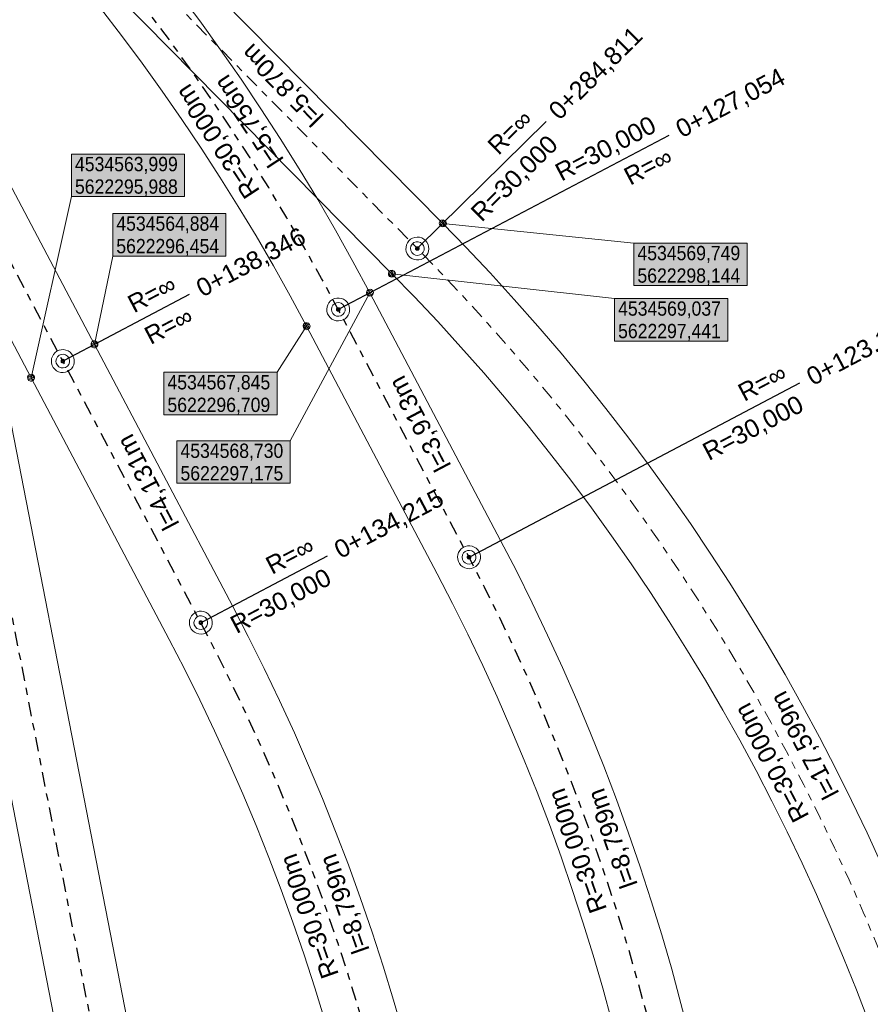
# Model space of a CAD drawing. Extents: x 4534497 to 4534598, y 5622071 to 5622343.
# Tile 37 of 44: x 4534564 to 4534576, y 5622287 to 5622301. Entities that reach past the tile are written whole.
import ezdxf

# ---------------------------------------------------------------- set-up
doc = ezdxf.new("R2010")
doc.units = 0
doc.linetypes.add('LT00000', pattern=[0])
doc.linetypes.add('LT00008', pattern=[0.42, 0.2, -0.1, 0.02, -0.1])
for name, color, linetype, lineweight, true_color in [('A-ELEMENTE', 18, 'LT00000', 5, 0x000000), ('A-LAENGEN', 18, 'LT00000', 5, 0x000000), ('ACHSEN', 18, 'LT00000', 5, 0x000000), ('BESCHRIFTUNG', 18, 'LT00000', 5, 0x000000), ('GLEISE', 18, 'LT00000', 5, 0x000000), ('TXT- KOOR_A501', 18, 'LT00000', 5, 0x000000), ('TXT- KOOR_A502', 18, 'LT00000', 5, 0x000000), ('TXT- KOOR_A503', 18, 'LT00000', 5, 0x000000)]:
    doc.layers.add(name, color=color, linetype=linetype, lineweight=lineweight, true_color=true_color)
doc.styles.add('TS100', font='arial.ttf', dxfattribs={"height": 0.2})

# ---------------------------------------------------------------- blocks, each defined once
blk = doc.blocks.new('SYMB1109')
at = {"color": 0, "linetype": 'ByBlock', "lineweight": -2, "flags": 128}
for points in [[(0.5, 0), (0.489765, 0.100649), (0.459479, 0.197178), (0.410382, 0.285634), (0.344483, 0.362396), (0.264482, 0.424322), (0.173653, 0.468876), (0.075714, 0.494234), (-0.025325, 0.499358), (-0.125326, 0.484039), (-0.220197, 0.448902), (-0.306053, 0.395388), (-0.379379, 0.325686), (-0.437173, 0.242651), (-0.47707, 0.149682), (-0.497435, 0.050584), (-0.497435, -0.050584), (-0.47707, -0.149682), (-0.437173, -0.242651), (-0.379379, -0.325686), (-0.306053, -0.395388), (-0.220197, -0.448902), (-0.125326, -0.484039), (-0.025325, -0.499358), (0.075714, -0.494234), (0.173653, -0.468876), (0.264482, -0.424322), (0.344483, -0.362396), (0.410382, -0.285634), (0.459479, -0.197178), (0.489765, -0.100649), (0.5, 0)], [(0.3, 0), (0.283745, 0.09741), (0.236742, 0.184264), (0.164084, 0.25115), (0.073646, 0.29082), (-0.024774, 0.298975), (-0.120509, 0.274732), (-0.203184, 0.220717), (-0.263842, 0.142784), (-0.295908, 0.049378), (-0.295908, -0.049378), (-0.263842, -0.142784), (-0.203184, -0.220717), (-0.120509, -0.274732), (-0.024774, -0.298975), (0.073646, -0.29082), (0.164084, -0.25115), (0.236742, -0.184264), (0.283745, -0.09741), (0.3, 0)]]:
    blk.add_lwpolyline(points, close=True, dxfattribs=at)
blk = doc.blocks.new('SYMB151')
at = {"color": 0, "linetype": 'ByBlock', "lineweight": -2, "flags": 128}
for points in [[(0.5, 0), (0.489765, 0.100649), (0.459479, 0.197178), (0.410382, 0.285634), (0.344483, 0.362396), (0.264482, 0.424322), (0.173653, 0.468876), (0.075714, 0.494234), (-0.025325, 0.499358), (-0.125326, 0.484039), (-0.220197, 0.448902), (-0.306053, 0.395388), (-0.379379, 0.325686), (-0.437173, 0.242651), (-0.47707, 0.149682), (-0.497435, 0.050584), (-0.497435, -0.050584), (-0.47707, -0.149682), (-0.437173, -0.242651), (-0.379379, -0.325686), (-0.306053, -0.395388), (-0.220197, -0.448902), (-0.125326, -0.484039), (-0.025325, -0.499358), (0.075714, -0.494234), (0.173653, -0.468876), (0.264482, -0.424322), (0.344483, -0.362396), (0.410382, -0.285634), (0.459479, -0.197178), (0.489765, -0.100649), (0.5, 0)], [(0.26, 0), (0.24432, 0.088925), (0.199172, 0.167125), (0.13, 0.225167), (0.045149, 0.25605), (-0.045149, 0.25605), (-0.13, 0.225167), (-0.199172, 0.167125), (-0.24432, 0.088925), (-0.26, 0), (-0.24432, -0.088925), (-0.199172, -0.167125), (-0.13, -0.225167), (-0.045149, -0.25605), (0.045149, -0.25605), (0.13, -0.225167), (0.199172, -0.167125), (0.24432, -0.088925), (0.26, 0)]]:
    blk.add_lwpolyline(points, close=True, dxfattribs=at)

msp = doc.modelspace()

# ---------------------------------------------------------------- hatches: boundary and pattern name
at = {"layer": 'TXT- KOOR_A501', "linetype": 'Continuous', "lineweight": 25, "true_color": 0xffffff}
for points in [[(4534572.416, 5622297.276), (4534573.996, 5622297.276), (4534573.996, 5622297.87), (4534572.416, 5622297.87)], [(4534572.146, 5622296.501), (4534573.726, 5622296.501), (4534573.726, 5622297.095), (4534572.146, 5622297.095)]]:
    msp.add_hatch(color=7, dxfattribs=at).paths.add_polyline_path(points)
at = {"layer": 'TXT- KOOR_A502', "linetype": 'Continuous', "lineweight": 25, "true_color": 0xffffff}
for points in [[(4534565.853, 5622295.47), (4534567.433, 5622295.47), (4534567.433, 5622296.065), (4534565.853, 5622296.065)], [(4534566.035, 5622294.514), (4534567.615, 5622294.514), (4534567.615, 5622295.108), (4534566.035, 5622295.108)]]:
    msp.add_hatch(color=7, dxfattribs=at).paths.add_polyline_path(points)
at = {"layer": 'TXT- KOOR_A503', "linetype": 'Continuous', "lineweight": 25, "true_color": 0xffffff}
for points in [[(4534564.562, 5622298.519), (4534566.142, 5622298.519), (4534566.142, 5622299.113), (4534564.562, 5622299.113)], [(4534565.139, 5622297.687), (4534566.719, 5622297.687), (4534566.719, 5622298.282), (4534565.139, 5622298.282)]]:
    msp.add_hatch(color=7, dxfattribs=at).paths.add_polyline_path(points)

# ---------------------------------------------------------------- linework, layer by layer
at = {"layer": 'ACHSEN', "color": 1, "linetype": 'LT00008', "lineweight": 18, "true_color": 0xff0000, "flags": 128}
msp.add_lwpolyline([(4534500.04, 5622086.432), (4534500.3, 5622086.017), (4534500.567, 5622085.606), (4534500.841, 5622085.2), (4534501.121, 5622084.798), (4534501.408, 5622084.401), (4534501.701, 5622084.009), (4534502.001, 5622083.621), (4534502.307, 5622083.239), (4534502.619, 5622082.861), (4534502.938, 5622082.489), (4534503.262, 5622082.122), (4534503.592, 5622081.76), (4534503.928, 5622081.404), (4534504.27, 5622081.053), (4534504.618, 5622080.708), (4534504.971, 5622080.368), (4534505.33, 5622080.035), (4534505.694, 5622079.707), (4534506.064, 5622079.385), (4534506.438, 5622079.069), (4534506.818, 5622078.76), (4534507.203, 5622078.457), (4534507.592, 5622078.16), (4534507.987, 5622077.869), (4534508.386, 5622077.585), (4534508.79, 5622077.308), (4534509.198, 5622077.037), (4534509.61, 5622076.773), (4534510.027, 5622076.515), (4534510.448, 5622076.265), (4534510.873, 5622076.021), (4534511.302, 5622075.784), (4534511.735, 5622075.555), (4534512.171, 5622075.332), (4534512.611, 5622075.117), (4534513.055, 5622074.908), (4534513.501, 5622074.707), (4534513.951, 5622074.514), (4534514.405, 5622074.328), (4534514.861, 5622074.149), (4534515.32, 5622073.978), (4534515.781, 5622073.814), (4534516.246, 5622073.658), (4534516.712, 5622073.509), (4534517.182, 5622073.368), (4534517.653, 5622073.235), (4534518.127, 5622073.109), (4534518.602, 5622072.991), (4534519.079, 5622072.881), (4534519.558, 5622072.779), (4534520.039, 5622072.684), (4534520.521, 5622072.598), (4534521.005, 5622072.519), (4534521.49, 5622072.448), (4534521.975, 5622072.385), (4534522.462, 5622072.331), (4534522.95, 5622072.284), (4534523.438, 5622072.245), (4534523.927, 5622072.214), (4534524.417, 5622072.191), (4534524.906, 5622072.176), (4534525.396, 5622072.169), (4534525.886, 5622072.17), (4534526.376, 5622072.179), (4534526.865, 5622072.195), (4534527.355, 5622072.22), (4534527.843, 5622072.253), (4534528.332, 5622072.294), (4534528.819, 5622072.343), (4534529.306, 5622072.4), (4534529.791, 5622072.465), (4534530.276, 5622072.538), (4534530.759, 5622072.618), (4534531.241, 5622072.707), (4534531.721, 5622072.803), (4534532.2, 5622072.907), (4534532.677, 5622073.019), (4534533.152, 5622073.139), (4534533.625, 5622073.266), (4534534.096, 5622073.402), (4534534.564, 5622073.544), (4534535.03, 5622073.695), (4534535.494, 5622073.853), (4534535.955, 5622074.019), (4534536.413, 5622074.192), (4534536.869, 5622074.372), (4534537.321, 5622074.56), (4534537.77, 5622074.756), (4534538.216, 5622074.959), (4534538.659, 5622075.168), (4534539.098, 5622075.386), (4534539.534, 5622075.61), (4534539.965, 5622075.841), (4534540.393, 5622076.08), (4534540.817, 5622076.325), (4534541.237, 5622076.577), (4534541.653, 5622076.836), (4534542.065, 5622077.102), (4534542.472, 5622077.375), (4534542.874, 5622077.654), (4534543.272, 5622077.939), (4534543.666, 5622078.232), (4534544.054, 5622078.53), (4534544.438, 5622078.835), (4534544.816, 5622079.146), (4534545.19, 5622079.463), (4534545.558, 5622079.786), (4534545.92, 5622080.115), (4534546.278, 5622080.45), (4534546.63, 5622080.791), (4534546.976, 5622081.138), (4534547.317, 5622081.49), (4534547.651, 5622081.848), (4534547.98, 5622082.211), (4534548.303, 5622082.579), (4534548.62, 5622082.953), (4534548.931, 5622083.332), (4534549.235, 5622083.715), (4534549.533, 5622084.104), (4534549.825, 5622084.498), (4534550.11, 5622084.896), (4534550.389, 5622085.299), (4534550.661, 5622085.706), (4534550.927, 5622086.118), (4534551.185, 5622086.534), (4534551.437, 5622086.954), (4534551.682, 5622087.378), (4534551.92, 5622087.806), (4534552.151, 5622088.238), (4534552.375, 5622088.674), (4534552.592, 5622089.114), (4534552.802, 5622089.556), (4534553.004, 5622090.002), (4534553.199, 5622090.452), (4534553.31, 5622090.717), (4534555.352, 5622095.662), (4534557.592, 5622101.087), (4534557.974, 5622102.012), (4534559.183, 5622104.926), (4534561.317, 5622110.053), (4534563.374, 5622114.992), (4534565.63, 5622120.411), (4534571.041, 5622133.41), (4534573.098, 5622138.349), (4534575.354, 5622143.768), (4534576.388, 5622146.251), (4534578.444, 5622151.19), (4534580.7, 5622156.609), (4534582.429, 5622160.761), (4534584.485, 5622165.7), (4534586.741, 5622171.119), (4534587.398, 5622172.697), (4534589.454, 5622177.636), (4534591.711, 5622183.055), (4534591.895, 5622183.509), (4534592.072, 5622183.965), (4534592.242, 5622184.425), (4534592.404, 5622184.887), (4534592.559, 5622185.352), (4534592.706, 5622185.819), (4534592.845, 5622186.289), (4534592.977, 5622186.761), (4534593.101, 5622187.235), (4534593.217, 5622187.711), (4534593.325, 5622188.189), (4534593.426, 5622188.668), (4534593.518, 5622189.149), (4534593.603, 5622189.632), (4534593.68, 5622190.115), (4534593.749, 5622190.6), (4534593.81, 5622191.086), (4534593.863, 5622191.573), (4534593.909, 5622192.061), (4534593.946, 5622192.55), (4534593.975, 5622193.039), (4534593.996, 5622193.528), (4534594.01, 5622194.018), (4534594.015, 5622194.508), (4534594.012, 5622194.998), (4534594.002, 5622195.487), (4534593.983, 5622195.977), (4534593.956, 5622196.466), (4534593.921, 5622196.955), (4534593.879, 5622197.443), (4534593.828, 5622197.93), (4534593.769, 5622198.416), (4534593.703, 5622198.902), (4534593.628, 5622199.386), (4534593.546, 5622199.869), (4534593.463, 5622200.314), (4534577.487, 5622282.449), (4534577.389, 5622282.929), (4534577.284, 5622283.408), (4534577.171, 5622283.884), (4534577.05, 5622284.359), (4534576.922, 5622284.832), (4534576.785, 5622285.302), (4534576.641, 5622285.771), (4534576.49, 5622286.237), (4534576.331, 5622286.7), (4534576.164, 5622287.16), (4534575.99, 5622287.618), (4534575.808, 5622288.073), (4534575.619, 5622288.525), (4534575.422, 5622288.974), (4534575.219, 5622289.42), (4534575.008, 5622289.862), (4534574.79, 5622290.3), (4534574.564, 5622290.735), (4534574.332, 5622291.167), (4534574.092, 5622291.594), (4534573.846, 5622292.017), (4534573.593, 5622292.437), (4534573.333, 5622292.852), (4534573.066, 5622293.263), (4534572.793, 5622293.669), (4534572.513, 5622294.071), (4534572.226, 5622294.469), (4534571.933, 5622294.861), (4534571.634, 5622295.249), (4534571.328, 5622295.632), (4534571.016, 5622296.01), (4534570.698, 5622296.382), (4534570.374, 5622296.75), (4534570.044, 5622297.112), (4534569.708, 5622297.468), (4534569.393, 5622297.793), (4534565.27, 5622301.971), (4534561.512, 5622305.779), (4534560.312, 5622306.996), (4534556.189, 5622311.174), (4534552.431, 5622314.982), (4534547.873, 5622319.601)], dxfattribs=at)
at = {"layer": 'ACHSEN', "color": 211, "linetype": 'LT00008', "lineweight": 25, "true_color": 0xff6aff, "flags": 128}
msp.add_lwpolyline([(4534582.563, 5622161.084), (4534582.803, 5622161.669), (4534583.035, 5622162.258), (4534583.259, 5622162.849), (4534583.476, 5622163.443), (4534583.686, 5622164.04), (4534583.888, 5622164.639), (4534584.082, 5622165.241), (4534584.272, 5622165.858), (4534584.41, 5622166.328), (4534584.54, 5622166.8), (4534584.662, 5622167.275), (4534584.777, 5622167.751), (4534584.883, 5622168.229), (4534584.982, 5622168.709), (4534585.073, 5622169.19), (4534585.157, 5622169.673), (4534585.232, 5622170.157), (4534585.299, 5622170.642), (4534585.359, 5622171.129), (4534585.398, 5622171.493), (4534585.938, 5622176.816), (4534586.531, 5622182.656), (4534586.949, 5622186.766), (4534586.994, 5622187.254), (4534587.032, 5622187.742), (4534587.061, 5622188.231), (4534587.083, 5622188.721), (4534587.096, 5622189.21), (4534587.102, 5622189.7), (4534587.1, 5622190.19), (4534587.089, 5622190.68), (4534587.071, 5622191.169), (4534587.044, 5622191.659), (4534587.01, 5622192.147), (4534586.968, 5622192.635), (4534586.917, 5622193.123), (4534586.859, 5622193.609), (4534586.793, 5622194.094), (4534586.719, 5622194.579), (4534586.637, 5622195.062), (4534586.55, 5622195.525), (4534569.283, 5622284.298), (4534569.185, 5622284.778), (4534569.08, 5622285.256), (4534568.967, 5622285.733), (4534568.846, 5622286.208), (4534568.718, 5622286.68), (4534568.581, 5622287.151), (4534568.437, 5622287.619), (4534568.286, 5622288.085), (4534568.127, 5622288.548), (4534567.96, 5622289.009), (4534567.786, 5622289.467), (4534567.604, 5622289.922), (4534567.415, 5622290.374), (4534567.219, 5622290.822), (4534567.015, 5622291.268), (4534566.804, 5622291.71), (4534566.586, 5622292.149), (4534566.369, 5622292.567), (4534564.442, 5622296.221), (4534561.703, 5622301.413), (4534559.207, 5622306.145), (4534558.974, 5622306.576), (4534558.735, 5622307.004), (4534558.489, 5622307.427), (4534558.236, 5622307.847), (4534557.977, 5622308.262), (4534557.71, 5622308.673), (4534557.437, 5622309.08), (4534557.157, 5622309.482), (4534556.871, 5622309.88), (4534556.578, 5622310.272), (4534556.279, 5622310.66), (4534556.051, 5622310.948), (4534555.651, 5622311.438), (4534555.246, 5622311.923), (4534554.834, 5622312.403), (4534554.416, 5622312.878), (4534553.992, 5622313.348), (4534553.563, 5622313.812), (4534553.127, 5622314.27), (4534552.677, 5622314.733)], dxfattribs=at)
at = {"layer": 'ACHSEN', "color": 191, "linetype": 'LT00008', "lineweight": 25, "true_color": 0xcf80ff, "flags": 128}
msp.add_lwpolyline([(4534585.433, 5622171.842), (4534585.493, 5622172.471), (4534585.545, 5622173.101), (4534585.589, 5622173.732), (4534585.625, 5622174.364), (4534585.653, 5622174.996), (4534585.673, 5622175.628), (4534585.685, 5622176.26), (4534585.689, 5622176.906), (4534585.685, 5622177.396), (4534585.673, 5622177.885), (4534585.653, 5622178.375), (4534585.625, 5622178.864), (4534585.588, 5622179.352), (4534585.544, 5622179.84), (4534585.492, 5622180.328), (4534585.432, 5622180.814), (4534585.364, 5622181.299), (4534585.289, 5622181.783), (4534585.205, 5622182.266), (4534585.137, 5622182.626), (4534563.138, 5622295.726), (4534563.04, 5622296.206), (4534562.935, 5622296.685), (4534562.822, 5622297.161), (4534562.701, 5622297.636), (4534562.573, 5622298.109), (4534562.436, 5622298.579), (4534562.292, 5622299.048), (4534562.141, 5622299.514), (4534561.982, 5622299.977), (4534561.815, 5622300.437), (4534561.641, 5622300.895), (4534561.505, 5622301.236), (4534561.265, 5622301.821), (4534561.017, 5622302.403), (4534560.761, 5622302.982), (4534560.499, 5622303.557), (4534560.229, 5622304.129), (4534559.952, 5622304.697), (4534559.667, 5622305.262), (4534559.37, 5622305.835)], dxfattribs=at)
at = {"layer": 'ACHSEN', "color": 231, "linetype": 'LT00008', "lineweight": 25, "true_color": 0xff9fb8, "flags": 128}
msp.add_lwpolyline([(4534587.533, 5622173.02), (4534587.772, 5622173.605), (4534588.004, 5622174.194), (4534588.229, 5622174.785), (4534588.446, 5622175.379), (4534588.655, 5622175.976), (4534588.857, 5622176.575), (4534589.051, 5622177.177), (4534589.242, 5622177.794), (4534589.379, 5622178.264), (4534589.509, 5622178.736), (4534589.632, 5622179.211), (4534589.746, 5622179.687), (4534589.853, 5622180.165), (4534589.952, 5622180.645), (4534590.043, 5622181.126), (4534590.126, 5622181.609), (4534590.201, 5622182.093), (4534590.269, 5622182.578), (4534590.328, 5622183.065), (4534590.367, 5622183.429), (4534590.763, 5622187.323), (4534590.808, 5622187.81), (4534590.846, 5622188.299), (4534590.875, 5622188.788), (4534590.897, 5622189.277), (4534590.91, 5622189.767), (4534590.916, 5622190.257), (4534590.914, 5622190.747), (4534590.903, 5622191.237), (4534590.885, 5622191.726), (4534590.858, 5622192.215), (4534590.824, 5622192.704), (4534590.782, 5622193.192), (4534590.731, 5622193.679), (4534590.673, 5622194.166), (4534590.607, 5622194.651), (4534590.533, 5622195.135), (4534590.45, 5622195.618), (4534590.364, 5622196.081), (4534573.027, 5622285.211), (4534572.93, 5622285.691), (4534572.825, 5622286.17), (4534572.712, 5622286.646), (4534572.591, 5622287.121), (4534572.462, 5622287.594), (4534572.326, 5622288.064), (4534572.182, 5622288.533), (4534572.03, 5622288.998), (4534571.871, 5622289.462), (4534571.704, 5622289.922), (4534571.53, 5622290.38), (4534571.349, 5622290.835), (4534571.159, 5622291.287), (4534570.963, 5622291.736), (4534570.759, 5622292.181), (4534570.548, 5622292.624), (4534570.33, 5622293.062), (4534570.114, 5622293.481), (4534568.288, 5622296.942), (4534568.056, 5622297.373), (4534567.816, 5622297.801), (4534567.57, 5622298.224), (4534567.317, 5622298.644), (4534567.058, 5622299.059), (4534566.791, 5622299.47), (4534566.518, 5622299.877), (4534566.238, 5622300.279), (4534565.952, 5622300.677), (4534565.659, 5622301.069), (4534565.36, 5622301.457), (4534565.132, 5622301.745), (4534564.732, 5622302.235), (4534564.327, 5622302.72), (4534563.915, 5622303.2), (4534563.497, 5622303.675), (4534563.073, 5622304.145), (4534562.644, 5622304.609), (4534562.208, 5622305.067), (4534561.758, 5622305.53)], dxfattribs=at)
at = {"layer": 'BESCHRIFTUNG', "color": 1, "lineweight": 18, "true_color": 0xff0000}
msp.add_line((4534569.411, 5622297.81), (4534571.19, 5622299.566), dxfattribs=at)
at = {"layer": 'BESCHRIFTUNG', "color": 231, "lineweight": 25, "true_color": 0xff9fb8}
for p, q in [((4534568.31, 5622296.954), (4534572.907, 5622299.379)), ((4534570.136, 5622293.492), (4534574.733, 5622295.917))]:
    msp.add_line(p, q, dxfattribs=at)
at = {"layer": 'BESCHRIFTUNG', "color": 211, "lineweight": 25, "true_color": 0xff6aff}
for p, q in [((4534564.464, 5622296.233), (4534566.211, 5622297.154)), ((4534566.391, 5622292.579), (4534568.138, 5622293.5))]:
    msp.add_line(p, q, dxfattribs=at)
at = {"layer": 'GLEISE', "color": 18, "lineweight": 18, "true_color": 0x000000, "flags": 128}
for points in [[(4534499.614, 5622086.17), (4534499.879, 5622085.748), (4534500.15, 5622085.33), (4534500.428, 5622084.917), (4534500.713, 5622084.509), (4534501.005, 5622084.105), (4534501.303, 5622083.706), (4534501.608, 5622083.312), (4534501.919, 5622082.923), (4534502.237, 5622082.539), (4534502.56, 5622082.161), (4534502.89, 5622081.788), (4534503.226, 5622081.42), (4534503.568, 5622081.058), (4534503.915, 5622080.701), (4534504.269, 5622080.35), (4534504.628, 5622080.005), (4534504.992, 5622079.666), (4534505.363, 5622079.332), (4534505.738, 5622079.005), (4534506.119, 5622078.684), (4534506.505, 5622078.37), (4534506.896, 5622078.061), (4534507.292, 5622077.76), (4534507.693, 5622077.464), (4534508.099, 5622077.175), (4534508.51, 5622076.893), (4534508.925, 5622076.618), (4534509.344, 5622076.349), (4534509.768, 5622076.088), (4534510.196, 5622075.833), (4534510.628, 5622075.585), (4534511.064, 5622075.344), (4534511.504, 5622075.111), (4534511.948, 5622074.885), (4534512.395, 5622074.666), (4534512.846, 5622074.454), (4534513.3, 5622074.25), (4534513.758, 5622074.053), (4534514.218, 5622073.864), (4534514.682, 5622073.682), (4534515.149, 5622073.508), (4534515.618, 5622073.341), (4534516.09, 5622073.182), (4534516.565, 5622073.031), (4534517.042, 5622072.888), (4534517.521, 5622072.752), (4534518.002, 5622072.625), (4534518.486, 5622072.505), (4534518.971, 5622072.393), (4534519.458, 5622072.289), (4534519.947, 5622072.193), (4534520.437, 5622072.105), (4534520.929, 5622072.025), (4534521.421, 5622071.953), (4534521.915, 5622071.889), (4534522.41, 5622071.833), (4534522.906, 5622071.786), (4534523.403, 5622071.746), (4534523.9, 5622071.714), (4534524.397, 5622071.691), (4534524.895, 5622071.676), (4534525.393, 5622071.669), (4534525.891, 5622071.67), (4534526.389, 5622071.679), (4534526.887, 5622071.696), (4534527.384, 5622071.721), (4534527.881, 5622071.755), (4534528.377, 5622071.796), (4534528.873, 5622071.846), (4534529.368, 5622071.904), (4534529.861, 5622071.97), (4534530.354, 5622072.044), (4534530.845, 5622072.126), (4534531.335, 5622072.216), (4534531.823, 5622072.314), (4534532.31, 5622072.419), (4534532.795, 5622072.533), (4534533.278, 5622072.655), (4534533.759, 5622072.785), (4534534.237, 5622072.922), (4534534.714, 5622073.067), (4534535.188, 5622073.22), (4534535.659, 5622073.381), (4534536.128, 5622073.55), (4534536.594, 5622073.726), (4534537.057, 5622073.909), (4534537.517, 5622074.1), (4534537.973, 5622074.299), (4534538.427, 5622074.505), (4534538.877, 5622074.718), (4534539.323, 5622074.939), (4534539.766, 5622075.167), (4534540.205, 5622075.403), (4534540.64, 5622075.645), (4534541.071, 5622075.894), (4534541.498, 5622076.151), (4534541.921, 5622076.414), (4534542.339, 5622076.684), (4534542.753, 5622076.961), (4534543.163, 5622077.245), (4534543.567, 5622077.536), (4534543.967, 5622077.833), (4534544.362, 5622078.136), (4534544.752, 5622078.446), (4534545.137, 5622078.762), (4534545.516, 5622079.085), (4534545.891, 5622079.413), (4534546.259, 5622079.748), (4534546.623, 5622080.089), (4534546.981, 5622080.435), (4534547.333, 5622080.787), (4534547.679, 5622081.145), (4534548.019, 5622081.509), (4534548.353, 5622081.878), (4534548.682, 5622082.253), (4534549.004, 5622082.633), (4534549.32, 5622083.018), (4534549.629, 5622083.408), (4534549.932, 5622083.803), (4534550.229, 5622084.203), (4534550.519, 5622084.608), (4534550.803, 5622085.018), (4534551.079, 5622085.432), (4534551.349, 5622085.85), (4534551.612, 5622086.273), (4534551.868, 5622086.7), (4534552.117, 5622087.132), (4534552.359, 5622087.567), (4534552.594, 5622088.006), (4534552.822, 5622088.449), (4534553.042, 5622088.896), (4534553.255, 5622089.346), (4534553.461, 5622089.8), (4534553.659, 5622090.257), (4534553.772, 5622090.526), (4534555.814, 5622095.471), (4534558.055, 5622100.896), (4534558.436, 5622101.821), (4534559.644, 5622104.734), (4534561.779, 5622109.861), (4534563.835, 5622114.8), (4534566.091, 5622120.219), (4534571.503, 5622133.218), (4534573.559, 5622138.157), (4534575.816, 5622143.576), (4534576.85, 5622146.059), (4534578.906, 5622150.998), (4534581.162, 5622156.417), (4534582.89, 5622160.569), (4534584.947, 5622165.508), (4534587.203, 5622170.927), (4534587.86, 5622172.505), (4534589.916, 5622177.444), (4534592.172, 5622182.863), (4534592.36, 5622183.324), (4534592.54, 5622183.788), (4534592.712, 5622184.256), (4534592.877, 5622184.726), (4534593.035, 5622185.198), (4534593.184, 5622185.673), (4534593.326, 5622186.151), (4534593.459, 5622186.631), (4534593.585, 5622187.112), (4534593.703, 5622187.596), (4534593.814, 5622188.082), (4534593.916, 5622188.569), (4534594.01, 5622189.059), (4534594.096, 5622189.549), (4534594.175, 5622190.041), (4534594.245, 5622190.534), (4534594.307, 5622191.028), (4534594.361, 5622191.523), (4534594.407, 5622192.019), (4534594.445, 5622192.516), (4534594.475, 5622193.013), (4534594.496, 5622193.511), (4534594.51, 5622194.008), (4534594.515, 5622194.506), (4534594.512, 5622195.005), (4534594.501, 5622195.502), (4534594.482, 5622196), (4534594.455, 5622196.497), (4534594.42, 5622196.994), (4534594.376, 5622197.49), (4534594.325, 5622197.986), (4534594.265, 5622198.48), (4534594.198, 5622198.974), (4534594.122, 5622199.466), (4534594.038, 5622199.957), (4534593.954, 5622200.409), (4534577.978, 5622282.545), (4534577.879, 5622283.033), (4534577.771, 5622283.519), (4534577.656, 5622284.004), (4534577.534, 5622284.486), (4534577.403, 5622284.967), (4534577.264, 5622285.445), (4534577.118, 5622285.922), (4534576.964, 5622286.395), (4534576.802, 5622286.866), (4534576.633, 5622287.334), (4534576.455, 5622287.8), (4534576.271, 5622288.263), (4534576.079, 5622288.722), (4534575.879, 5622289.178), (4534575.672, 5622289.631), (4534575.457, 5622290.081), (4534575.235, 5622290.527), (4534575.006, 5622290.969), (4534574.77, 5622291.407), (4534574.527, 5622291.842), (4534574.276, 5622292.272), (4534574.019, 5622292.699), (4534573.754, 5622293.121), (4534573.483, 5622293.539), (4534573.205, 5622293.952), (4534572.92, 5622294.361), (4534572.629, 5622294.764), (4534572.331, 5622295.164), (4534572.027, 5622295.558), (4534571.716, 5622295.947), (4534571.399, 5622296.331), (4534571.076, 5622296.71), (4534570.746, 5622297.083), (4534570.411, 5622297.452), (4534570.069, 5622297.814), (4534569.749, 5622298.144), (4534565.626, 5622302.322), (4534561.868, 5622306.13), (4534560.667, 5622307.347), (4534556.545, 5622311.525), (4534552.787, 5622315.333), (4534548.229, 5622319.952)], [(4534500.465, 5622086.694), (4534500.721, 5622086.286), (4534500.984, 5622085.882), (4534501.253, 5622085.483), (4534501.529, 5622085.088), (4534501.811, 5622084.697), (4534502.099, 5622084.312), (4534502.394, 5622083.93), (4534502.695, 5622083.554), (4534503.002, 5622083.183), (4534503.315, 5622082.817), (4534503.634, 5622082.456), (4534503.959, 5622082.1), (4534504.289, 5622081.75), (4534504.626, 5622081.405), (4534504.967, 5622081.065), (4534505.315, 5622080.732), (4534505.668, 5622080.403), (4534506.026, 5622080.081), (4534506.389, 5622079.765), (4534506.757, 5622079.454), (4534507.131, 5622079.15), (4534507.509, 5622078.852), (4534507.892, 5622078.56), (4534508.28, 5622078.274), (4534508.672, 5622077.995), (4534509.069, 5622077.722), (4534509.471, 5622077.456), (4534509.876, 5622077.196), (4534510.286, 5622076.943), (4534510.7, 5622076.696), (4534511.118, 5622076.457), (4534511.54, 5622076.224), (4534511.966, 5622075.998), (4534512.395, 5622075.779), (4534512.827, 5622075.567), (4534513.263, 5622075.363), (4534513.703, 5622075.165), (4534514.145, 5622074.975), (4534514.591, 5622074.792), (4534515.039, 5622074.616), (4534515.491, 5622074.447), (4534515.945, 5622074.286), (4534516.401, 5622074.133), (4534516.86, 5622073.987), (4534517.322, 5622073.848), (4534517.785, 5622073.717), (4534518.251, 5622073.593), (4534518.718, 5622073.477), (4534519.188, 5622073.369), (4534519.659, 5622073.269), (4534520.132, 5622073.176), (4534520.606, 5622073.091), (4534521.081, 5622073.013), (4534521.558, 5622072.944), (4534522.036, 5622072.882), (4534522.514, 5622072.828), (4534522.994, 5622072.782), (4534523.474, 5622072.743), (4534523.955, 5622072.713), (4534524.436, 5622072.69), (4534524.917, 5622072.675), (4534525.399, 5622072.669), (4534525.881, 5622072.67), (4534526.363, 5622072.678), (4534526.844, 5622072.695), (4534527.325, 5622072.72), (4534527.806, 5622072.752), (4534528.286, 5622072.792), (4534528.765, 5622072.84), (4534529.244, 5622072.896), (4534529.721, 5622072.96), (4534530.197, 5622073.031), (4534530.673, 5622073.111), (4534531.146, 5622073.198), (4534531.619, 5622073.292), (4534532.089, 5622073.395), (4534532.558, 5622073.505), (4534533.025, 5622073.623), (4534533.491, 5622073.748), (4534533.954, 5622073.881), (4534534.414, 5622074.022), (4534534.873, 5622074.169), (4534535.329, 5622074.325), (4534535.782, 5622074.488), (4534536.233, 5622074.658), (4534536.681, 5622074.836), (4534537.125, 5622075.021), (4534537.567, 5622075.213), (4534538.006, 5622075.412), (4534538.441, 5622075.618), (4534538.873, 5622075.832), (4534539.301, 5622076.053), (4534539.726, 5622076.28), (4534540.147, 5622076.515), (4534540.564, 5622076.756), (4534540.976, 5622077.004), (4534541.385, 5622077.259), (4534541.79, 5622077.52), (4534542.19, 5622077.788), (4534542.586, 5622078.062), (4534542.978, 5622078.343), (4534543.364, 5622078.63), (4534543.746, 5622078.924), (4534544.123, 5622079.224), (4534544.496, 5622079.53), (4534544.863, 5622079.841), (4534545.225, 5622080.159), (4534545.581, 5622080.483), (4534545.933, 5622080.812), (4534546.279, 5622081.148), (4534546.619, 5622081.488), (4534546.954, 5622081.835), (4534547.283, 5622082.186), (4534547.607, 5622082.543), (4534547.924, 5622082.906), (4534548.236, 5622083.273), (4534548.541, 5622083.646), (4534548.841, 5622084.023), (4534549.134, 5622084.405), (4534549.421, 5622084.792), (4534549.701, 5622085.184), (4534549.976, 5622085.58), (4534550.243, 5622085.98), (4534550.504, 5622086.385), (4534550.759, 5622086.794), (4534551.006, 5622087.208), (4534551.247, 5622087.625), (4534551.481, 5622088.046), (4534551.708, 5622088.471), (4534551.929, 5622088.899), (4534552.142, 5622089.331), (4534552.348, 5622089.767), (4534552.547, 5622090.205), (4534552.739, 5622090.647), (4534552.848, 5622090.908), (4534554.89, 5622095.853), (4534557.13, 5622101.278), (4534557.512, 5622102.202), (4534558.721, 5622105.118), (4534560.856, 5622110.246), (4534562.912, 5622115.185), (4534565.168, 5622120.604), (4534570.58, 5622133.602), (4534572.636, 5622138.541), (4534574.892, 5622143.96), (4534575.926, 5622146.444), (4534577.983, 5622151.383), (4534580.239, 5622156.802), (4534581.967, 5622160.953), (4534584.023, 5622165.892), (4534586.28, 5622171.311), (4534586.937, 5622172.889), (4534588.993, 5622177.828), (4534591.249, 5622183.247), (4534591.431, 5622183.693), (4534591.605, 5622184.142), (4534591.772, 5622184.594), (4534591.931, 5622185.049), (4534592.083, 5622185.506), (4534592.228, 5622185.966), (4534592.365, 5622186.427), (4534592.494, 5622186.891), (4534592.616, 5622187.357), (4534592.73, 5622187.825), (4534592.837, 5622188.295), (4534592.935, 5622188.767), (4534593.027, 5622189.24), (4534593.11, 5622189.714), (4534593.186, 5622190.19), (4534593.254, 5622190.667), (4534593.314, 5622191.145), (4534593.366, 5622191.624), (4534593.41, 5622192.103), (4534593.447, 5622192.584), (4534593.476, 5622193.065), (4534593.497, 5622193.546), (4534593.51, 5622194.027), (4534593.515, 5622194.509), (4534593.512, 5622194.991), (4534593.502, 5622195.472), (4534593.483, 5622195.954), (4534593.457, 5622196.435), (4534593.423, 5622196.915), (4534593.381, 5622197.395), (4534593.331, 5622197.874), (4534593.274, 5622198.353), (4534593.208, 5622198.83), (4534593.135, 5622199.306), (4534593.054, 5622199.781), (4534592.972, 5622200.218), (4534576.996, 5622282.354), (4534576.9, 5622282.826), (4534576.797, 5622283.296), (4534576.685, 5622283.765), (4534576.567, 5622284.232), (4534576.44, 5622284.697), (4534576.306, 5622285.159), (4534576.165, 5622285.62), (4534576.015, 5622286.078), (4534575.859, 5622286.534), (4534575.695, 5622286.987), (4534575.524, 5622287.437), (4534575.345, 5622287.884), (4534575.159, 5622288.329), (4534574.966, 5622288.77), (4534574.766, 5622289.208), (4534574.558, 5622289.643), (4534574.344, 5622290.074), (4534574.122, 5622290.502), (4534573.894, 5622290.926), (4534573.658, 5622291.346), (4534573.416, 5622291.763), (4534573.167, 5622292.175), (4534572.911, 5622292.583), (4534572.649, 5622292.987), (4534572.38, 5622293.387), (4534572.105, 5622293.782), (4534571.823, 5622294.173), (4534571.535, 5622294.559), (4534571.24, 5622294.94), (4534570.94, 5622295.317), (4534570.633, 5622295.688), (4534570.32, 5622296.055), (4534570.002, 5622296.416), (4534569.677, 5622296.772), (4534569.347, 5622297.123), (4534569.037, 5622297.441), (4534564.914, 5622301.62), (4534561.156, 5622305.428), (4534559.956, 5622306.644), (4534555.833, 5622310.823), (4534552.075, 5622314.631), (4534547.517, 5622319.25)], [(4534583.025, 5622160.892), (4534583.267, 5622161.483), (4534583.501, 5622162.077), (4534583.728, 5622162.674), (4534583.947, 5622163.274), (4534584.158, 5622163.877), (4534584.362, 5622164.482), (4534584.559, 5622165.09), (4534584.751, 5622165.713), (4534584.891, 5622166.191), (4534585.023, 5622166.672), (4534585.147, 5622167.154), (4534585.264, 5622167.638), (4534585.372, 5622168.124), (4534585.473, 5622168.612), (4534585.565, 5622169.101), (4534585.65, 5622169.592), (4534585.726, 5622170.084), (4534585.795, 5622170.578), (4534585.855, 5622171.072), (4534585.895, 5622171.443), (4534586.436, 5622176.765), (4534587.029, 5622182.605), (4534587.446, 5622186.715), (4534587.492, 5622187.211), (4534587.531, 5622187.708), (4534587.561, 5622188.205), (4534587.583, 5622188.703), (4534587.596, 5622189.201), (4534587.602, 5622189.699), (4534587.6, 5622190.197), (4534587.589, 5622190.695), (4534587.57, 5622191.192), (4534587.543, 5622191.69), (4534587.508, 5622192.186), (4534587.465, 5622192.683), (4534587.414, 5622193.178), (4534587.355, 5622193.673), (4534587.288, 5622194.166), (4534587.212, 5622194.658), (4534587.129, 5622195.149), (4534587.041, 5622195.62), (4534569.774, 5622284.393), (4534569.675, 5622284.881), (4534569.568, 5622285.368), (4534569.453, 5622285.852), (4534569.33, 5622286.335), (4534569.199, 5622286.815), (4534569.06, 5622287.294), (4534568.914, 5622287.77), (4534568.76, 5622288.243), (4534568.598, 5622288.715), (4534568.429, 5622289.183), (4534568.252, 5622289.648), (4534568.067, 5622290.111), (4534567.875, 5622290.57), (4534567.675, 5622291.027), (4534567.468, 5622291.48), (4534567.253, 5622291.929), (4534567.032, 5622292.375), (4534566.811, 5622292.8), (4534564.884, 5622296.454), (4534562.145, 5622301.646), (4534559.649, 5622306.378), (4534559.413, 5622306.817), (4534559.17, 5622307.251), (4534558.92, 5622307.682), (4534558.662, 5622308.109), (4534558.398, 5622308.531), (4534558.127, 5622308.949), (4534557.85, 5622309.362), (4534557.565, 5622309.771), (4534557.274, 5622310.175), (4534556.976, 5622310.575), (4534556.672, 5622310.969), (4534556.44, 5622311.261), (4534556.037, 5622311.756), (4534555.627, 5622312.246), (4534555.211, 5622312.731), (4534554.789, 5622313.211), (4534554.361, 5622313.685), (4534553.927, 5622314.154), (4534553.488, 5622314.617), (4534553.033, 5622315.084)], [(4534582.102, 5622161.276), (4534582.339, 5622161.856), (4534582.568, 5622162.438), (4534582.791, 5622163.023), (4534583.005, 5622163.612), (4534583.213, 5622164.202), (4534583.413, 5622164.796), (4534583.605, 5622165.392), (4534583.794, 5622166.002), (4534583.929, 5622166.465), (4534584.057, 5622166.929), (4534584.177, 5622167.395), (4534584.29, 5622167.864), (4534584.395, 5622168.334), (4534584.492, 5622168.806), (4534584.581, 5622169.279), (4534584.663, 5622169.754), (4534584.737, 5622170.23), (4534584.803, 5622170.707), (4534584.862, 5622171.185), (4534584.9, 5622171.544), (4534585.441, 5622176.866), (4534586.034, 5622182.706), (4534586.451, 5622186.817), (4534586.496, 5622187.296), (4534586.533, 5622187.776), (4534586.562, 5622188.257), (4534586.583, 5622188.739), (4534586.597, 5622189.22), (4534586.602, 5622189.702), (4534586.6, 5622190.184), (4534586.589, 5622190.665), (4534586.571, 5622191.147), (4534586.545, 5622191.628), (4534586.512, 5622192.108), (4534586.47, 5622192.588), (4534586.42, 5622193.067), (4534586.363, 5622193.546), (4534586.298, 5622194.023), (4534586.225, 5622194.499), (4534586.144, 5622194.974), (4534586.06, 5622195.429), (4534568.792, 5622284.202), (4534568.696, 5622284.674), (4534568.593, 5622285.145), (4534568.482, 5622285.613), (4534568.363, 5622286.08), (4534568.236, 5622286.545), (4534568.102, 5622287.008), (4534567.961, 5622287.468), (4534567.812, 5622287.926), (4534567.655, 5622288.382), (4534567.491, 5622288.835), (4534567.32, 5622289.285), (4534567.141, 5622289.733), (4534566.955, 5622290.177), (4534566.762, 5622290.618), (4534566.562, 5622291.056), (4534566.354, 5622291.491), (4534566.14, 5622291.922), (4534565.927, 5622292.334), (4534563.999, 5622295.988), (4534561.261, 5622301.18), (4534558.764, 5622305.912), (4534558.536, 5622306.336), (4534558.301, 5622306.756), (4534558.059, 5622307.173), (4534557.81, 5622307.585), (4534557.555, 5622307.994), (4534557.293, 5622308.398), (4534557.024, 5622308.798), (4534556.749, 5622309.193), (4534556.467, 5622309.584), (4534556.179, 5622309.97), (4534555.885, 5622310.352), (4534555.661, 5622310.634), (4534555.266, 5622311.12), (4534554.864, 5622311.6), (4534554.456, 5622312.075), (4534554.043, 5622312.545), (4534553.623, 5622313.01), (4534553.198, 5622313.47), (4534552.767, 5622313.924), (4534552.321, 5622314.382)], [(4534585.931, 5622171.791), (4534585.991, 5622172.427), (4534586.044, 5622173.064), (4534586.088, 5622173.701), (4534586.124, 5622174.339), (4534586.153, 5622174.977), (4534586.173, 5622175.615), (4534586.185, 5622176.254), (4534586.189, 5622176.906), (4534586.185, 5622177.404), (4534586.173, 5622177.902), (4534586.152, 5622178.399), (4534586.123, 5622178.897), (4534586.087, 5622179.393), (4534586.042, 5622179.889), (4534585.989, 5622180.385), (4534585.928, 5622180.879), (4534585.859, 5622181.372), (4534585.782, 5622181.864), (4534585.697, 5622182.355), (4534585.628, 5622182.721), (4534563.629, 5622295.822), (4534563.53, 5622296.31), (4534563.422, 5622296.796), (4534563.307, 5622297.281), (4534563.185, 5622297.763), (4534563.054, 5622298.244), (4534562.915, 5622298.722), (4534562.769, 5622299.198), (4534562.615, 5622299.672), (4534562.453, 5622300.143), (4534562.284, 5622300.611), (4534562.106, 5622301.077), (4534561.969, 5622301.424), (4534561.726, 5622302.014), (4534561.475, 5622302.602), (4534561.217, 5622303.186), (4534560.952, 5622303.767), (4534560.68, 5622304.345), (4534560.4, 5622304.919), (4534560.113, 5622305.49), (4534559.812, 5622306.069)], [(4534587.994, 5622172.828), (4534588.236, 5622173.419), (4534588.47, 5622174.013), (4534588.697, 5622174.61), (4534588.916, 5622175.21), (4534589.128, 5622175.813), (4534589.332, 5622176.418), (4534589.528, 5622177.026), (4534589.72, 5622177.649), (4534589.86, 5622178.127), (4534589.993, 5622178.608), (4534590.117, 5622179.09), (4534590.233, 5622179.574), (4534590.342, 5622180.06), (4534590.442, 5622180.548), (4534590.535, 5622181.037), (4534590.619, 5622181.528), (4534590.696, 5622182.02), (4534590.764, 5622182.514), (4534590.825, 5622183.008), (4534590.865, 5622183.379), (4534591.26, 5622187.272), (4534591.306, 5622187.768), (4534591.344, 5622188.265), (4534591.375, 5622188.762), (4534591.396, 5622189.259), (4534591.41, 5622189.757), (4534591.416, 5622190.255), (4534591.413, 5622190.753), (4534591.403, 5622191.251), (4534591.384, 5622191.749), (4534591.357, 5622192.246), (4534591.322, 5622192.743), (4534591.279, 5622193.239), (4534591.228, 5622193.735), (4534591.169, 5622194.229), (4534591.102, 5622194.723), (4534591.026, 5622195.215), (4534590.943, 5622195.706), (4534590.855, 5622196.177), (4534573.518, 5622285.307), (4534573.419, 5622285.795), (4534573.312, 5622286.281), (4534573.197, 5622286.766), (4534573.074, 5622287.248), (4534572.944, 5622287.729), (4534572.805, 5622288.207), (4534572.659, 5622288.683), (4534572.504, 5622289.157), (4534572.343, 5622289.628), (4534572.173, 5622290.096), (4534571.996, 5622290.562), (4534571.811, 5622291.024), (4534571.619, 5622291.484), (4534571.419, 5622291.94), (4534571.212, 5622292.393), (4534570.998, 5622292.843), (4534570.776, 5622293.289), (4534570.556, 5622293.714), (4534568.73, 5622297.175), (4534568.494, 5622297.614), (4534568.251, 5622298.048), (4534568.001, 5622298.479), (4534567.744, 5622298.906), (4534567.479, 5622299.328), (4534567.208, 5622299.746), (4534566.931, 5622300.159), (4534566.646, 5622300.568), (4534566.355, 5622300.972), (4534566.057, 5622301.372), (4534565.753, 5622301.766), (4534565.521, 5622302.058), (4534565.118, 5622302.553), (4534564.708, 5622303.043), (4534564.292, 5622303.528), (4534563.871, 5622304.008), (4534563.443, 5622304.482), (4534563.009, 5622304.951), (4534562.569, 5622305.414), (4534562.114, 5622305.881)], [(4534584.936, 5622171.892), (4534584.995, 5622172.515), (4534585.047, 5622173.139), (4534585.09, 5622173.764), (4534585.126, 5622174.389), (4534585.153, 5622175.015), (4534585.173, 5622175.64), (4534585.185, 5622176.266), (4534585.189, 5622176.906), (4534585.185, 5622177.387), (4534585.173, 5622177.869), (4534585.153, 5622178.35), (4534585.126, 5622178.831), (4534585.09, 5622179.312), (4534585.047, 5622179.791), (4534584.996, 5622180.27), (4534584.937, 5622180.748), (4534584.87, 5622181.226), (4534584.795, 5622181.701), (4534584.713, 5622182.176), (4534584.646, 5622182.531), (4534562.647, 5622295.631), (4534562.551, 5622296.103), (4534562.448, 5622296.573), (4534562.336, 5622297.042), (4534562.218, 5622297.509), (4534562.091, 5622297.974), (4534561.957, 5622298.436), (4534561.816, 5622298.897), (4534561.666, 5622299.355), (4534561.51, 5622299.811), (4534561.346, 5622300.263), (4534561.175, 5622300.714), (4534561.042, 5622301.049), (4534560.803, 5622301.628), (4534560.558, 5622302.204), (4534560.305, 5622302.777), (4534560.045, 5622303.346), (4534559.778, 5622303.913), (4534559.504, 5622304.475), (4534559.222, 5622305.035), (4534558.928, 5622305.602)], [(4534587.071, 5622173.212), (4534587.308, 5622173.792), (4534587.538, 5622174.374), (4534587.76, 5622174.959), (4534587.975, 5622175.548), (4534588.182, 5622176.138), (4534588.382, 5622176.732), (4534588.574, 5622177.328), (4534588.763, 5622177.938), (4534588.898, 5622178.401), (4534589.026, 5622178.865), (4534589.146, 5622179.331), (4534589.259, 5622179.8), (4534589.364, 5622180.27), (4534589.461, 5622180.742), (4534589.551, 5622181.215), (4534589.633, 5622181.69), (4534589.707, 5622182.166), (4534589.773, 5622182.643), (4534589.831, 5622183.121), (4534589.87, 5622183.48), (4534590.265, 5622187.373), (4534590.31, 5622187.853), (4534590.347, 5622188.333), (4534590.376, 5622188.814), (4534590.397, 5622189.295), (4534590.41, 5622189.777), (4534590.416, 5622190.259), (4534590.414, 5622190.74), (4534590.403, 5622191.222), (4534590.385, 5622191.703), (4534590.359, 5622192.184), (4534590.325, 5622192.665), (4534590.284, 5622193.145), (4534590.234, 5622193.624), (4534590.177, 5622194.102), (4534590.112, 5622194.58), (4534590.039, 5622195.056), (4534589.958, 5622195.531), (4534589.873, 5622195.986), (4534572.537, 5622285.116), (4534572.441, 5622285.588), (4534572.337, 5622286.058), (4534572.226, 5622286.527), (4534572.107, 5622286.994), (4534571.981, 5622287.459), (4534571.847, 5622287.921), (4534571.705, 5622288.382), (4534571.556, 5622288.84), (4534571.4, 5622289.295), (4534571.236, 5622289.748), (4534571.064, 5622290.199), (4534570.886, 5622290.646), (4534570.7, 5622291.09), (4534570.507, 5622291.532), (4534570.306, 5622291.97), (4534570.099, 5622292.405), (4534569.884, 5622292.836), (4534569.671, 5622293.247), (4534567.845, 5622296.709), (4534567.617, 5622297.133), (4534567.382, 5622297.553), (4534567.14, 5622297.97), (4534566.891, 5622298.382), (4534566.636, 5622298.791), (4534566.374, 5622299.195), (4534566.105, 5622299.595), (4534565.83, 5622299.99), (4534565.549, 5622300.381), (4534565.261, 5622300.767), (4534564.966, 5622301.149), (4534564.742, 5622301.431), (4534564.347, 5622301.917), (4534563.945, 5622302.397), (4534563.538, 5622302.872), (4534563.124, 5622303.343), (4534562.704, 5622303.807), (4534562.279, 5622304.267), (4534561.848, 5622304.721), (4534561.402, 5622305.179)]]:
    msp.add_lwpolyline(points, dxfattribs=at)
at = {"layer": 'TXT- KOOR_A501'}
for p, q in [((4534572.416, 5622297.87), (4534569.749, 5622298.144)), ((4534572.146, 5622297.095), (4534569.037, 5622297.441))]:
    msp.add_line(p, q, dxfattribs=at)
at = {"layer": 'TXT- KOOR_A501', "flags": 128}
for points in [[(4534569.754, 5622298.193), (4534569.78, 5622298.182), (4534569.795, 5622298.162), (4534569.798, 5622298.139), (4534569.788, 5622298.113), (4534569.768, 5622298.099), (4534569.743, 5622298.095), (4534569.717, 5622298.106), (4534569.702, 5622298.127), (4534569.699, 5622298.149), (4534569.707, 5622298.17), (4534569.727, 5622298.189), (4534569.754, 5622298.193)], [(4534572.416, 5622297.276), (4534573.996, 5622297.276), (4534573.996, 5622297.87), (4534572.416, 5622297.87), (4534572.416, 5622297.276)], [(4534569.043, 5622297.49), (4534569.069, 5622297.479), (4534569.083, 5622297.459), (4534569.086, 5622297.436), (4534569.076, 5622297.411), (4534569.056, 5622297.396), (4534569.031, 5622297.392), (4534569.005, 5622297.404), (4534568.99, 5622297.425), (4534568.988, 5622297.447), (4534568.995, 5622297.468), (4534569.016, 5622297.486), (4534569.043, 5622297.49)], [(4534572.146, 5622296.501), (4534573.726, 5622296.501), (4534573.726, 5622297.095), (4534572.146, 5622297.095), (4534572.146, 5622296.501)]]:
    msp.add_lwpolyline(points, close=True, dxfattribs=at)
for points in [[(4534569.721, 5622298.167), (4534569.717, 5622298.127), (4534569.735, 5622298.105), (4534569.743, 5622298.185), (4534569.763, 5622298.183), (4534569.755, 5622298.103), (4534569.776, 5622298.121), (4534569.781, 5622298.161)], [(4534569.009, 5622297.465), (4534569.005, 5622297.425), (4534569.022, 5622297.403), (4534569.031, 5622297.482), (4534569.051, 5622297.48), (4534569.042, 5622297.401), (4534569.064, 5622297.418), (4534569.069, 5622297.458)]]:
    msp.add_lwpolyline(points, dxfattribs=at)
at = {"layer": 'TXT- KOOR_A502'}
for p, q in [((4534567.615, 5622295.108), (4534568.73, 5622297.175)), ((4534567.433, 5622296.065), (4534567.845, 5622296.709))]:
    msp.add_line(p, q, dxfattribs=at)
at = {"layer": 'TXT- KOOR_A502', "flags": 128}
for points in [[(4534568.773, 5622297.151), (4534568.753, 5622297.132), (4534568.729, 5622297.126), (4534568.707, 5622297.132), (4534568.687, 5622297.151), (4534568.681, 5622297.174), (4534568.687, 5622297.199), (4534568.707, 5622297.219), (4534568.733, 5622297.224), (4534568.753, 5622297.219), (4534568.77, 5622297.204), (4534568.78, 5622297.178), (4534568.773, 5622297.151)], [(4534567.887, 5622296.681), (4534567.865, 5622296.663), (4534567.841, 5622296.659), (4534567.819, 5622296.667), (4534567.801, 5622296.688), (4534567.796, 5622296.712), (4534567.804, 5622296.735), (4534567.826, 5622296.754), (4534567.852, 5622296.757), (4534567.872, 5622296.75), (4534567.888, 5622296.734), (4534567.895, 5622296.708), (4534567.887, 5622296.681)], [(4534565.853, 5622295.47), (4534567.433, 5622295.47), (4534567.433, 5622296.065), (4534565.853, 5622296.065), (4534565.853, 5622295.47)], [(4534566.035, 5622294.514), (4534567.615, 5622294.514), (4534567.615, 5622295.108), (4534566.035, 5622295.108), (4534566.035, 5622294.514)]]:
    msp.add_lwpolyline(points, close=True, dxfattribs=at)
for points in [[(4534568.762, 5622297.192), (4534568.727, 5622297.211), (4534568.699, 5622297.203), (4534568.77, 5622297.165), (4534568.76, 5622297.147), (4534568.69, 5622297.185), (4534568.698, 5622297.158), (4534568.733, 5622297.139)], [(4534567.878, 5622296.723), (4534567.845, 5622296.745), (4534567.817, 5622296.739), (4534567.885, 5622296.695), (4534567.874, 5622296.679), (4534567.806, 5622296.722), (4534567.812, 5622296.694), (4534567.846, 5622296.673)]]:
    msp.add_lwpolyline(points, dxfattribs=at)
at = {"layer": 'TXT- KOOR_A503'}
for p, q in [((4534564.562, 5622298.519), (4534563.999, 5622295.988)), ((4534565.139, 5622297.687), (4534564.884, 5622296.454))]:
    msp.add_line(p, q, dxfattribs=at)
at = {"layer": 'TXT- KOOR_A503', "flags": 128}
for points in [[(4534564.562, 5622298.519), (4534566.142, 5622298.519), (4534566.142, 5622299.113), (4534564.562, 5622299.113), (4534564.562, 5622298.519)], [(4534565.139, 5622297.687), (4534566.719, 5622297.687), (4534566.719, 5622298.282), (4534565.139, 5622298.282), (4534565.139, 5622297.687)], [(4534564.836, 5622296.465), (4534564.849, 5622296.49), (4534564.87, 5622296.502), (4534564.894, 5622296.503), (4534564.918, 5622296.49), (4534564.931, 5622296.469), (4534564.932, 5622296.444), (4534564.919, 5622296.419), (4534564.895, 5622296.406), (4534564.874, 5622296.406), (4534564.853, 5622296.416), (4534564.837, 5622296.438), (4534564.836, 5622296.465)], [(4534563.951, 5622295.999), (4534563.965, 5622296.023), (4534563.986, 5622296.035), (4534564.01, 5622296.036), (4534564.034, 5622296.023), (4534564.047, 5622296.002), (4534564.048, 5622295.977), (4534564.034, 5622295.952), (4534564.01, 5622295.94), (4534563.989, 5622295.939), (4534563.968, 5622295.949), (4534563.952, 5622295.972), (4534563.951, 5622295.999)]]:
    msp.add_lwpolyline(points, close=True, dxfattribs=at)
for points in [[(4534564.858, 5622296.429), (4534564.897, 5622296.421), (4534564.921, 5622296.436), (4534564.843, 5622296.453), (4534564.847, 5622296.472), (4534564.925, 5622296.456), (4534564.91, 5622296.48), (4534564.87, 5622296.488)], [(4534563.973, 5622295.963), (4534564.012, 5622295.954), (4534564.036, 5622295.969), (4534563.958, 5622295.987), (4534563.962, 5622296.006), (4534564.041, 5622295.989), (4534564.025, 5622296.013), (4534563.986, 5622296.021)]]:
    msp.add_lwpolyline(points, dxfattribs=at)

# ---------------------------------------------------------------- block references
at = {"layer": 'A-ELEMENTE', "color": 18, "true_color": 0x000000, "xscale": 0.32, "yscale": 0.32, "zscale": 0.32}
for p, rotation in [((4534569.393, 5622297.793), 44.61831), ((4534568.288, 5622296.942), 27.81279), ((4534564.442, 5622296.221), 27.81279), ((4534570.114, 5622293.481), 27.81279), ((4534566.369, 5622292.567), 27.81279)]:
    msp.add_blockref('SYMB1109', p, dxfattribs=dict(at, rotation=rotation))
at = {"layer": 'BESCHRIFTUNG', "color": 1, "true_color": 0xff0000, "xscale": 0.05, "yscale": 0.05, "zscale": 0.05, "rotation": 44.61831}
msp.add_blockref('SYMB151', (4534569.393, 5622297.793), dxfattribs=at)
at = {"layer": 'BESCHRIFTUNG', "color": 231, "true_color": 0xff9fb8, "xscale": 0.05, "yscale": 0.05, "zscale": 0.05, "rotation": 27.81279}
for p in [(4534568.288, 5622296.942), (4534570.114, 5622293.481)]:
    msp.add_blockref('SYMB151', p, dxfattribs=at)
at = {"layer": 'BESCHRIFTUNG', "color": 211, "true_color": 0xff6aff, "xscale": 0.05, "yscale": 0.05, "zscale": 0.05, "rotation": 27.81279}
for p in [(4534564.442, 5622296.221), (4534566.369, 5622292.567)]:
    msp.add_blockref('SYMB151', p, dxfattribs=at)

# ---------------------------------------------------------------- texts
at = {"layer": 'A-ELEMENTE', "color": 18, "true_color": 0x000000, "style": 'TS100'}
for rotation, p in [(123.309, (4534567.203, 5622298.598)), (117.8128, (4534574.871, 5622289.865)), (109.41, (4534572.044, 5622288.565)), (109.41, (4534568.299, 5622287.652))]:
    msp.add_text('R=30,000m', height=0.25, rotation=rotation, dxfattribs=at).set_placement(p)
at = {"layer": 'A-LAENGEN', "color": 18, "true_color": 0x000000, "style": 'TS100'}
for s, rotation, p in [('l=5,870m', 134.6183, (4534568.104, 5622299.647)), ('l=5,756m', 123.309, (4534567.537, 5622299.037)), ('l=3,913m', 117.8128, (4534569.872, 5622294.763)), ('l=4,131m', 117.8128, (4534566.077, 5622293.946)), ('l=17,599m', 117.8128, (4534575.29, 5622290.185)), ('l=8,799m', 109.41, (4534572.473, 5622288.911)), ('l=8,799m', 109.41, (4534568.729, 5622287.998))]:
    msp.add_text(s, height=0.25, rotation=rotation, dxfattribs=at).set_placement(p)
at = {"layer": 'BESCHRIFTUNG', "color": 1, "lineweight": 18, "true_color": 0xff0000, "style": 'TS100'}
for s, p in [('0+284,811', (4534571.376, 5622299.574)), ('R=30,000', (4534570.291, 5622298.152))]:
    msp.add_text(s, height=0.25, rotation=44.6183, dxfattribs=at).set_placement(p)
at = {"layer": 'BESCHRIFTUNG', "color": 231, "lineweight": 25, "true_color": 0xff9fb8, "style": 'TS100'}
for s, p in [('0+127,054', (4534573.087, 5622299.332)), ('R=30,000', (4534571.404, 5622298.727)), ('0+123,141', (4534574.913, 5622295.871)), ('R=30,000', (4534573.463, 5622294.824))]:
    msp.add_text(s, height=0.25, rotation=27.8128, dxfattribs=at).set_placement(p)
at = {"layer": 'BESCHRIFTUNG', "color": 1, "lineweight": 18, "true_color": 0xff0000, "style": 'TS100', "width": 0.99}
msp.add_text('R=∞', height=0.25, rotation=44.6183, dxfattribs=at).set_placement((4534570.525, 5622299.086))
at = {"layer": 'BESCHRIFTUNG', "color": 231, "lineweight": 25, "true_color": 0xff9fb8, "style": 'TS100', "width": 0.99}
for p in [(4534572.365, 5622298.669), (4534573.958, 5622295.65)]:
    msp.add_text('R=∞', height=0.25, rotation=27.8128, dxfattribs=at).set_placement(p)
at = {"layer": 'BESCHRIFTUNG', "color": 211, "lineweight": 25, "true_color": 0xff6aff, "style": 'TS100'}
for s, p in [('0+138,346', (4534566.391, 5622297.108)), ('0+134,215', (4534568.318, 5622293.454)), ('R=30,000', (4534566.868, 5622292.406))]:
    msp.add_text(s, height=0.25, rotation=27.8128, dxfattribs=at).set_placement(p)
at = {"layer": 'BESCHRIFTUNG', "color": 211, "lineweight": 25, "true_color": 0xff6aff, "style": 'TS100', "width": 0.99}
for p in [(4534565.435, 5622296.887), (4534565.669, 5622296.444), (4534567.363, 5622293.233)]:
    msp.add_text('R=∞', height=0.25, rotation=27.8128, dxfattribs=at).set_placement(p)
at = {"layer": 'TXT- KOOR_A501', "color": 1, "lineweight": 18, "true_color": 0xff0000, "style": 'TS100', "width": 0.88}
for s, p in [('4534569,749 ', (4534572.466, 5622297.63)), ('5622298,144', (4534572.466, 5622297.316)), ('4534569,037 ', (4534572.196, 5622296.855)), ('5622297,441', (4534572.196, 5622296.541))]:
    msp.add_text(s, height=0.2, dxfattribs=at).set_placement(p)
at = {"layer": 'TXT- KOOR_A502', "color": 231, "lineweight": 25, "true_color": 0xff9fb8, "style": 'TS100', "width": 0.88}
for s, p in [('4534567,845 ', (4534565.903, 5622295.825)), ('5622296,709', (4534565.903, 5622295.51)), ('4534568,730 ', (4534566.085, 5622294.868)), ('5622297,175', (4534566.085, 5622294.554))]:
    msp.add_text(s, height=0.2, dxfattribs=at).set_placement(p)
at = {"layer": 'TXT- KOOR_A503', "color": 211, "lineweight": 25, "true_color": 0xff6aff, "style": 'TS100', "width": 0.88}
for s, p in [('4534563,999 ', (4534564.612, 5622298.873)), ('5622295,988', (4534564.612, 5622298.559)), ('4534564,884 ', (4534565.189, 5622298.042)), ('5622296,454', (4534565.189, 5622297.727))]:
    msp.add_text(s, height=0.2, dxfattribs=at).set_placement(p)

doc.saveas('drawing.dxf')
